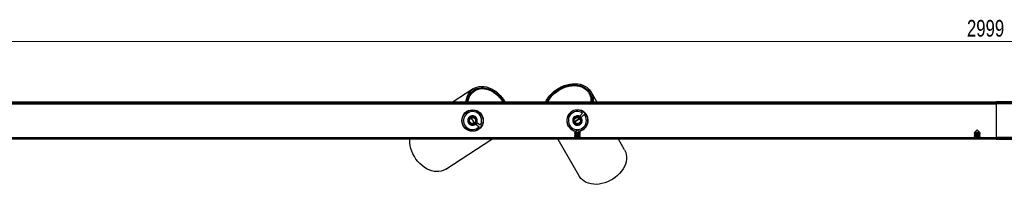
# Model space of a CAD drawing. Header units: millimetres. Extents: x 281 to 1105, y 472 to 665.
# Tile 4 of 8: x 488 to 695, y 631 to 665. Entities that reach past the tile are written whole.
import ezdxf

# ---------------------------------------------------------------- set-up
doc = ezdxf.new("R2010")
doc.units = ezdxf.units.MM
doc.styles.add('SLDTEXTSTYLE0', font='TXT', dxfattribs={"width": 0.75})
doc.dimstyles.new('SLDDIMSTYLE1', dxfattribs={"dimtxt": 3.5, "dimasz": 3.556, "dimexe": 0, "dimexo": 0.0625, "dimgap": 0.875, "dimtad": 1, "dimdec": 0, "dimlfac": 5, "dimrnd": 1e-09, "dimzin": 12, "dimdsep": 46, "dimtxsty": 'SLDTEXTSTYLE0', "dimblk1": 'CLOSED', "dimblk2": 'CLOSED', "dimsah": 1, "dimcen": 0.09, "dimadec": 0, "dimazin": 3, "dimtfac": 1, "dimtdec": 0, "dimtofl": 0, "dimtmove": 0, "dimatfit": 3, "dimldrblk": 'CLOSED', "dimfxl": 0, "dimfrac": 2, "dimtolj": 1, "dimtzin": 12, "dimarcsym": 0})

# ---------------------------------------------------------------- blocks, each defined once
blk = doc.blocks.new('_Closed')
at = {"color": 0, "linetype": 'ByBlock', "lineweight": -2}
for p, q in [((-1, 0.166667), (0, 0)), ((-1, 0.166667), (-1, -0.166667)), ((0, 0), (-1, -0.166667)), ((0, 0), (-1, 0))]:
    blk.add_line(p, q, dxfattribs=at)
blk = doc.blocks.new('_D_1')
at = {"color": 7, "linetype": 'Continuous', "lineweight": 0}
for p, q in [((393.11, 648.67), (393.11, 661.5)), ((992.93, 648.67), (992.93, 661.5)), ((393.11, 660.5), (992.93, 660.5))]:
    blk.add_line(p, q, dxfattribs=at)
at = {"color": 7, "linetype": 'Continuous', "lineweight": 18, "xscale": 3.556, "yscale": 3.556, "rotation": 180.0000000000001}
blk.add_blockref('_Closed', (393.11, 660.5, -43.02), dxfattribs=at)
at = {"color": 7, "linetype": 'Continuous', "lineweight": 18, "xscale": 3.556, "yscale": 3.556}
blk.add_blockref('_Closed', (992.93, 660.5, -43.02), dxfattribs=at)
at = {"color": 7, "linetype": 'Continuous', "lineweight": 18, "insert": (686.88, 665.02), "char_height": 3.5, "attachment_point": 1, "style": 'SLDTEXTSTYLE0'}
blk.add_mtext('2999', dxfattribs=at)

msp = doc.modelspace()

# ---------------------------------------------------------------- linework, layer by layer
at = {"color": 7, "linetype": 'Continuous', "lineweight": 25}
for p, q in [((583.26, 650.56), (579.06, 647.83)), ((582.84, 649.8), (582.92, 649.69)), ((583.39, 650.05), (583.29, 650.21)), ((583.54, 650.14), (583.31, 650)), ((607.7, 649.42), (607.57, 649.66)), ((607.82, 649.61), (607.65, 649.51)), ((607.91, 648.97), (608.03, 649.04)), ((609.19, 647.83), (608, 649.91)), ((393.11, 647.83), (693.02, 647.83)), ((393.11, 647.67), (693.02, 647.67)), ((693.02, 647.67), (693.02, 647.83)), ((992.93, 647.83), (693.02, 647.83)), ((693.02, 647.43), (693.02, 647.67)), ((992.93, 647.67), (693.02, 647.67)), ((693.02, 647.43), (693.02, 640.37)), ((581.92, 645.75), (581.91, 645.8)), ((582.13, 645.87), (582.12, 645.92)), ((582.27, 645.94), (582.26, 645.99)), ((583.64, 646.04), (583.7, 646.07)), ((583.95, 645.94), (584, 645.97)), ((584.13, 645.91), (584.19, 645.82)), ((584.18, 645.88), (584.24, 645.79)), ((603.12, 644.85), (603.09, 644.9)), ((603.16, 645.03), (603.25, 645.08)), ((603.19, 645.08), (603.29, 645.13)), ((604.96, 646.1), (605.05, 646.15)), ((605.02, 646.1), (605.11, 646.15)), ((605.26, 646.15), (605.29, 646.09)), ((605.57, 646.1), (605.61, 646.04)), ((606.19, 645.46), (605.62, 644.8)), ((605.62, 644.8), (605.75, 644.7)), ((605.93, 644.54), (606.5, 645.2)), ((606.81, 645.37), (606.78, 645.34)), ((606.91, 645.25), (606.88, 645.21)), ((607.04, 645.05), (607.01, 645.01)), ((580.89, 644.24), (580.94, 644.28)), ((582.31, 644.51), (582.32, 644.5)), ((582.66, 644.78), (582.65, 644.79)), ((584.04, 643.44), (583.8, 643.12)), ((583.8, 643.12), (584.48, 642.59)), ((584.73, 642.91), (584.04, 643.44)), ((585.33, 643.56), (585.28, 643.52)), ((585.29, 644.17), (585.35, 644.08)), ((585.3, 644.11), (585.36, 644.02)), ((585.36, 643.87), (585.31, 643.84)), ((603.01, 644.55), (602.97, 644.61)), ((603.03, 643.18), (602.98, 643.17)), ((603.09, 643.03), (603.04, 643.02)), ((603.2, 642.82), (603.14, 642.81)), ((604.21, 643.5), (604.19, 643.49)), ((604.46, 643.14), (604.47, 643.14)), ((604.78, 642.96), (604.78, 642.97)), ((607.21, 643.26), (607.25, 643.2)), ((582.58, 641.77), (582.52, 641.73)), ((584.36, 642.03), (584.32, 642.07)), ((584.56, 642.18), (584.51, 642.21)), ((584.67, 642.28), (584.63, 642.31)), ((604.62, 641.37), (604.51, 641.3)), ((604.51, 641.3), (604.51, 641.26)), ((605.71, 641.3), (604.51, 641.3)), ((604.51, 641.26), (604.62, 641.18)), ((605.71, 641.26), (604.51, 641.26)), ((604.62, 641.18), (604.51, 641.11)), ((604.51, 641.11), (604.51, 641.07)), ((605.71, 641.11), (604.51, 641.11)), ((604.51, 641.07), (604.62, 640.99)), ((605.71, 641.07), (604.51, 641.07)), ((604.62, 640.99), (604.51, 640.91)), ((604.51, 640.91), (604.51, 640.88)), ((605.71, 640.91), (604.51, 640.91)), ((604.51, 640.88), (604.62, 640.8)), ((605.71, 640.88), (604.51, 640.88)), ((604.62, 640.8), (604.51, 640.72)), ((604.51, 640.72), (604.51, 640.69)), ((605.71, 640.72), (604.51, 640.72)), ((604.51, 640.69), (604.62, 640.61)), ((605.71, 640.69), (604.51, 640.69)), ((605.11, 641.97), (604.56, 641.42)), ((604.56, 641.42), (604.62, 641.37)), ((605.66, 641.42), (604.56, 641.42)), ((604.65, 641.7), (604.61, 641.76)), ((605.6, 641.37), (604.62, 641.37)), ((605.6, 641.18), (604.62, 641.18)), ((605.6, 640.99), (604.62, 640.99)), ((605.6, 640.8), (604.62, 640.8)), ((605.66, 641.42), (605.11, 641.97)), ((605.6, 641.37), (605.66, 641.42)), ((605.71, 641.3), (605.6, 641.37)), ((605.6, 641.18), (605.71, 641.26)), ((605.71, 641.11), (605.6, 641.18)), ((605.6, 640.99), (605.71, 641.07)), ((605.71, 640.91), (605.6, 640.99)), ((605.6, 640.8), (605.71, 640.88)), ((605.71, 640.72), (605.6, 640.8)), ((605.6, 640.61), (605.71, 640.69)), ((605.71, 641.26), (605.71, 641.3)), ((605.71, 641.07), (605.71, 641.11)), ((605.71, 640.88), (605.71, 640.91)), ((605.71, 640.69), (605.71, 640.72)), ((688.53, 641.37), (688.42, 641.3)), ((688.42, 641.3), (688.42, 641.26)), ((689.62, 641.3), (688.42, 641.3)), ((688.42, 641.26), (688.53, 641.18)), ((689.62, 641.26), (688.42, 641.26)), ((688.53, 641.18), (688.42, 641.11)), ((688.42, 641.11), (688.42, 641.07)), ((689.62, 641.11), (688.42, 641.11)), ((688.42, 641.07), (688.53, 640.99)), ((689.62, 641.07), (688.42, 641.07)), ((688.53, 640.99), (688.42, 640.91)), ((688.42, 640.91), (688.42, 640.88)), ((689.62, 640.91), (688.42, 640.91)), ((688.42, 640.88), (688.53, 640.8)), ((689.62, 640.88), (688.42, 640.88)), ((688.53, 640.8), (688.42, 640.72)), ((688.42, 640.72), (688.42, 640.69)), ((689.62, 640.72), (688.42, 640.72)), ((688.42, 640.69), (688.53, 640.61)), ((689.62, 640.69), (688.42, 640.69)), ((689.02, 641.97), (688.46, 641.42)), ((688.46, 641.42), (688.53, 641.37)), ((689.57, 641.42), (688.46, 641.42)), ((689.51, 641.37), (688.53, 641.37)), ((689.51, 641.18), (688.53, 641.18)), ((689.51, 640.99), (688.53, 640.99)), ((689.51, 640.8), (688.53, 640.8)), ((689.57, 641.42), (689.02, 641.97)), ((689.51, 641.37), (689.57, 641.42)), ((689.62, 641.3), (689.51, 641.37)), ((689.51, 641.18), (689.62, 641.26)), ((689.62, 641.11), (689.51, 641.18)), ((689.51, 640.99), (689.62, 641.07)), ((689.62, 640.91), (689.51, 640.99)), ((689.51, 640.8), (689.62, 640.88)), ((689.62, 640.72), (689.51, 640.8)), ((689.51, 640.61), (689.62, 640.69)), ((689.62, 641.26), (689.62, 641.3)), ((689.62, 641.07), (689.62, 641.11)), ((689.62, 640.88), (689.62, 640.91)), ((689.62, 640.69), (689.62, 640.72)), ((693.02, 640.13), (393.11, 640.13)), ((693.02, 639.97), (393.11, 639.97)), ((577.48, 633.68), (587.16, 639.97)), ((601.03, 639.97), (605.48, 632.24)), ((604.62, 640.61), (604.51, 640.53)), ((604.51, 640.53), (604.51, 640.5)), ((605.71, 640.53), (604.51, 640.53)), ((604.51, 640.5), (604.62, 640.42)), ((605.71, 640.5), (604.51, 640.5)), ((604.62, 640.42), (604.51, 640.34)), ((604.51, 640.34), (604.51, 640.31)), ((605.71, 640.34), (604.51, 640.34)), ((604.51, 640.31), (604.62, 640.23)), ((605.71, 640.31), (604.51, 640.31)), ((604.62, 640.23), (604.51, 640.15)), ((604.51, 640.15), (604.51, 640.13)), ((605.71, 640.15), (604.51, 640.15)), ((605.6, 640.61), (604.62, 640.61)), ((605.6, 640.42), (604.62, 640.42)), ((605.6, 640.23), (604.62, 640.23)), ((605.71, 640.53), (605.6, 640.61)), ((605.6, 640.42), (605.71, 640.5)), ((605.71, 640.34), (605.6, 640.42)), ((605.6, 640.23), (605.71, 640.31)), ((605.71, 640.15), (605.6, 640.23)), ((605.71, 640.5), (605.71, 640.53)), ((605.71, 640.31), (605.71, 640.34)), ((605.71, 640.13), (605.71, 640.15)), ((615.01, 637.73), (613.72, 639.97)), ((688.53, 640.61), (688.42, 640.53)), ((688.42, 640.53), (688.42, 640.5)), ((689.62, 640.53), (688.42, 640.53)), ((688.42, 640.5), (688.53, 640.42)), ((689.62, 640.5), (688.42, 640.5)), ((688.53, 640.42), (688.42, 640.34)), ((688.42, 640.34), (688.42, 640.31)), ((689.62, 640.34), (688.42, 640.34)), ((688.42, 640.31), (688.53, 640.23)), ((689.62, 640.31), (688.42, 640.31)), ((688.53, 640.23), (688.42, 640.15)), ((688.42, 640.15), (688.42, 640.13)), ((689.62, 640.15), (688.42, 640.15)), ((689.51, 640.61), (688.53, 640.61)), ((689.51, 640.42), (688.53, 640.42)), ((689.51, 640.23), (688.53, 640.23)), ((689.62, 640.53), (689.51, 640.61)), ((689.51, 640.42), (689.62, 640.5)), ((689.62, 640.34), (689.51, 640.42)), ((689.51, 640.23), (689.62, 640.31)), ((689.62, 640.15), (689.51, 640.23)), ((689.62, 640.5), (689.62, 640.53)), ((689.62, 640.31), (689.62, 640.34)), ((689.62, 640.13), (689.62, 640.15)), ((693.02, 640.13), (693.02, 640.37)), ((693.02, 640.13), (693.02, 639.97)), ((693.02, 640.13), (992.93, 640.13)), ((693.02, 639.97), (992.93, 639.97))]:
    msp.add_line(p, q, dxfattribs=at)
at = {"color": 8, "linetype": 'Continuous', "lineweight": 25}
for p, q in [((393.31, 647.43), (693.02, 647.43)), ((992.73, 647.43), (693.02, 647.43)), ((399.67, 640.37), (604.55, 640.37)), ((605.67, 640.37), (688.46, 640.37)), ((689.57, 640.37), (693.02, 640.37)), ((696.46, 640.37), (693.02, 640.37))]:
    msp.add_line(p, q, dxfattribs=at)
at = {"color": 7, "linetype": 'Continuous', "lineweight": 25, "flags": 128}
for points in [[(581.73, 647.83), (581.77, 648.08), (581.88, 648.6), (582.04, 649.07), (582.27, 649.51), (582.54, 649.9), (582.86, 650.25), (583.22, 650.53), (583.62, 650.76), (584.06, 650.93), (584.52, 651.03), (585.01, 651.07), (585.51, 651.05), (586.02, 650.95), (586.53, 650.8), (587.05, 650.58), (587.55, 650.3), (588.03, 649.97), (588.49, 649.59), (588.93, 649.16), (589.33, 648.69), (589.69, 648.18), (589.9, 647.83)], [(598.47, 647.83), (598.65, 648.19), (598.96, 648.68), (599.31, 649.15), (599.72, 649.59), (600.18, 650), (600.67, 650.37), (601.19, 650.7), (601.74, 650.99), (602.31, 651.23), (602.9, 651.41), (603.48, 651.55), (604.06, 651.62), (604.64, 651.64), (605.19, 651.6), (605.72, 651.51), (606.22, 651.36), (606.68, 651.15), (607.09, 650.9), (607.46, 650.59), (607.77, 650.25), (608.02, 649.86), (608.22, 649.44), (608.35, 648.99), (608.41, 648.52), (608.41, 648.03), (608.39, 647.83)], [(598.74, 647.83), (598.85, 648.04), (599.14, 648.52), (599.48, 648.98), (599.87, 649.41), (600.31, 649.82), (600.79, 650.18), (601.3, 650.51), (601.84, 650.79), (602.4, 651.02), (602.97, 651.2), (603.54, 651.32), (604.11, 651.39), (604.67, 651.39), (605.21, 651.34), (605.72, 651.24), (606.19, 651.07), (606.63, 650.86), (607.02, 650.59), (607.36, 650.27), (607.64, 649.92), (607.86, 649.52), (608.02, 649.1), (608.11, 648.64), (608.13, 648.17), (608.11, 647.83)], [(598.93, 647.83), (599.1, 648.16), (599.41, 648.63), (599.76, 649.07), (600.17, 649.49), (600.63, 649.88), (601.12, 650.22), (601.64, 650.52), (602.19, 650.78), (602.75, 650.98), (603.32, 651.12), (603.88, 651.21), (604.44, 651.23), (604.98, 651.2), (605.5, 651.11), (605.98, 650.96), (606.42, 650.76), (606.81, 650.5), (607.16, 650.2), (607.44, 649.85), (607.67, 649.46), (607.83, 649.04), (607.92, 648.59), (607.94, 648.12), (607.93, 647.83)], [(581.99, 647.83), (582.04, 648.14), (582.17, 648.63), (582.35, 649.08), (582.59, 649.49), (582.88, 649.85), (583.21, 650.16), (583.59, 650.41), (584, 650.6), (584.45, 650.73), (584.91, 650.79), (585.4, 650.78), (585.9, 650.71), (586.4, 650.58), (586.9, 650.38), (587.4, 650.12), (587.87, 649.8), (588.33, 649.43), (588.75, 649.01), (589.15, 648.55), (589.5, 648.06), (589.64, 647.83)], [(582.17, 647.83), (582.2, 648.01), (582.32, 648.5), (582.5, 648.95), (582.74, 649.36), (583.02, 649.71), (583.36, 650.02), (583.73, 650.26), (584.15, 650.44), (584.59, 650.56), (585.06, 650.61), (585.54, 650.59), (586.04, 650.5), (586.54, 650.35), (587.03, 650.13), (587.52, 649.85), (587.98, 649.52), (588.43, 649.13), (588.83, 648.7), (589.21, 648.23), (589.47, 647.83)], [(583.85, 643.25), (583.93, 643.34), (584.09, 643.69), (584.09, 644.08), (583.95, 644.45), (583.68, 644.73), (583.32, 644.88), (582.93, 644.88), (582.56, 644.74), (582.29, 644.47), (582.13, 644.11), (582.13, 643.72), (582.27, 643.36), (582.54, 643.08), (582.9, 642.92), (582.9, 642.92)], [(605.8, 644.61), (605.72, 644.69), (605.37, 644.87), (604.98, 644.89), (604.61, 644.77), (604.32, 644.51), (604.14, 644.16), (604.12, 643.77), (604.24, 643.4), (604.5, 643.11), (604.85, 642.94), (605.24, 642.91), (605.61, 643.03), (605.9, 643.29), (606.08, 643.64), (606.08, 643.64)], [(580.93, 643.63), (580.92, 643.65), (580.86, 643.77)], [(583.2, 643.96), (582.96, 644.27), (582.78, 644.46)], [(583.49, 643.37), (583.38, 643.62), (583.2, 643.96)], [(605.06, 643.99), (604.74, 643.77), (604.53, 643.6)], [(605.66, 644.25), (605.41, 644.16), (605.06, 643.99)], [(607.05, 642.76), (606.94, 642.68), (606.93, 642.67)], [(582.08, 641.9), (581.99, 642), (581.98, 642.01)], [(577.48, 633.68), (577.38, 633.62), (576.96, 633.41), (576.51, 633.26), (576.04, 633.18), (575.54, 633.17), (575.03, 633.23), (574.51, 633.34), (573.99, 633.53), (573.47, 633.78), (572.98, 634.08), (572.5, 634.44), (572.04, 634.85), (571.62, 635.31), (571.23, 635.8), (570.89, 636.33), (570.6, 636.88), (570.35, 637.45), (570.16, 638.03), (570.03, 638.61), (569.95, 639.2), (569.93, 639.76), (569.94, 639.97)], [(615.01, 637.73), (615.07, 637.63), (615.25, 637.2), (615.37, 636.74), (615.43, 636.26), (615.41, 635.76), (615.33, 635.25), (615.18, 634.74), (614.97, 634.23), (614.7, 633.73), (614.37, 633.25), (613.98, 632.79), (613.55, 632.36), (613.07, 631.96), (612.56, 631.6), (612.01, 631.29), (611.44, 631.03), (610.86, 630.81), (610.27, 630.65), (609.68, 630.55), (609.1, 630.5), (608.53, 630.52), (607.98, 630.59), (607.46, 630.72), (606.98, 630.9), (606.55, 631.14), (606.16, 631.43), (605.82, 631.76), (605.54, 632.14), (605.48, 632.24)]]:
    msp.add_lwpolyline(points, dxfattribs=at)
at = {"color": 7, "linetype": 'Continuous', "lineweight": 25}
for centre, radius in [((583.11, 643.9), 2.25), ((583.11, 643.9), 2.2), ((583.11, 643.9), 0.85), ((583.11, 643.9), 0.65), ((605.11, 643.9), 0.85), ((605.11, 643.9), 0.65)]:
    msp.add_circle(centre, radius, dxfattribs=at)
for centre, radius, start, end in [((585.04, 647.45), 3.08, 124.1367, 164.1987), ((605.11, 647.97), 2.97, 357.3527, 29.3231), ((583.11, 643.9), 1.9, 328.3782, 316.2936), ((605.11, 643.9), 2.25, 90, 262.2873), ((605.11, 643.9), 2.2, 276.7145, 209.9423), ((605.11, 643.9), 1.9, 55.2714, 43.1868), ((605.11, 643.9), 2.25, 277.7127, 90), ((581.76, 643.04), 1.64, 32.654, 55.7524), ((583.11, 643.9), 1, 258.0491, 303.0491), ((581.78, 643.02), 1.64, 10.3459, 33.4442), ((605.11, 643.9), 2.2, 209.9423, 263.2855), ((605.9, 642.51), 1.64, 119.5472, 142.6457), ((605.92, 642.52), 1.64, 97.2389, 120.3374), ((605.11, 643.9), 1, 344.9423, 29.9423)]:
    msp.add_arc(centre, radius, start, end, dxfattribs=at)
for points, knots in [([(583.61, 644.64), (583.59, 644.65), (583.47, 644.73), (583.25, 644.8), (582.94, 644.79), (582.66, 644.69), (582.47, 644.54), (582.39, 644.43), (582.37, 644.41)], [0, 0, 0, 0, 0.0718, 0.286448, 0.501095, 0.715743, 0.93039, 1, 1, 1, 1]), ([(605.98, 644.4), (605.92, 644.47), (605.8, 644.63), (605.53, 644.79), (605.2, 644.86), (604.88, 644.82), (604.6, 644.68), (604.47, 644.52), (604.4, 644.44)], [0, 0, 0, 0, 0.144785, 0.321878, 0.499028, 0.672515, 0.841766, 1, 1, 1, 1]), ([(582.37, 644.41), (582.33, 644.33), (582.23, 644.18), (582.17, 643.9), (582.2, 643.6), (582.33, 643.31), (582.56, 643.07), (582.77, 642.96), (582.89, 642.93), (582.9, 642.92)], [0, 0, 0, 0, 0.145028, 0.289979, 0.456545, 0.625702, 0.796504, 0.973544, 1, 1, 1, 1]), ([(583.66, 643.06), (583.72, 643.12), (583.87, 643.25), (584.02, 643.53), (584.08, 643.86), (584.01, 644.18), (583.86, 644.46), (583.69, 644.58), (583.61, 644.64)], [0, 0, 0, 0, 0.1447851, 0.3218779, 0.4990278, 0.6725153, 0.8417663, 1, 1, 1, 1]), ([(604.4, 644.44), (604.38, 644.42), (604.31, 644.31), (604.22, 644.09), (604.21, 643.78), (604.3, 643.49), (604.44, 643.3), (604.54, 643.22), (604.57, 643.19)], [0, 0, 0, 0, 0.0718, 0.286448, 0.501095, 0.715743, 0.93039, 1, 1, 1, 1]), ([(604.57, 643.19), (604.64, 643.14), (604.78, 643.03), (605.06, 642.96), (605.37, 642.98), (605.66, 643.09), (605.91, 643.3), (606.03, 643.51), (606.07, 643.63), (606.08, 643.64)], [0, 0, 0, 0, 0.145028, 0.289979, 0.456545, 0.625702, 0.796504, 0.973544, 1, 1, 1, 1])]:
    msp.add_open_spline(points, degree=3, knots=knots, dxfattribs=at)

# ---------------------------------------------------------------- dimensions: what is measured, and where the dimension line sits
at = {"color": 7, "linetype": 'Continuous', "lineweight": 18}
dim = msp.add_linear_dim(base=(992.93, 660.5), p1=(393.11, 647.67), p2=(992.93, 647.67), dimstyle='SLDDIMSTYLE1', dxfattribs=at)
dim.commit()
dim.dimension.update_dxf_attribs({"geometry": '_D_1', "text_midpoint": (692.05, 660.5), "dimtype": 160})

doc.saveas('drawing.dxf')
